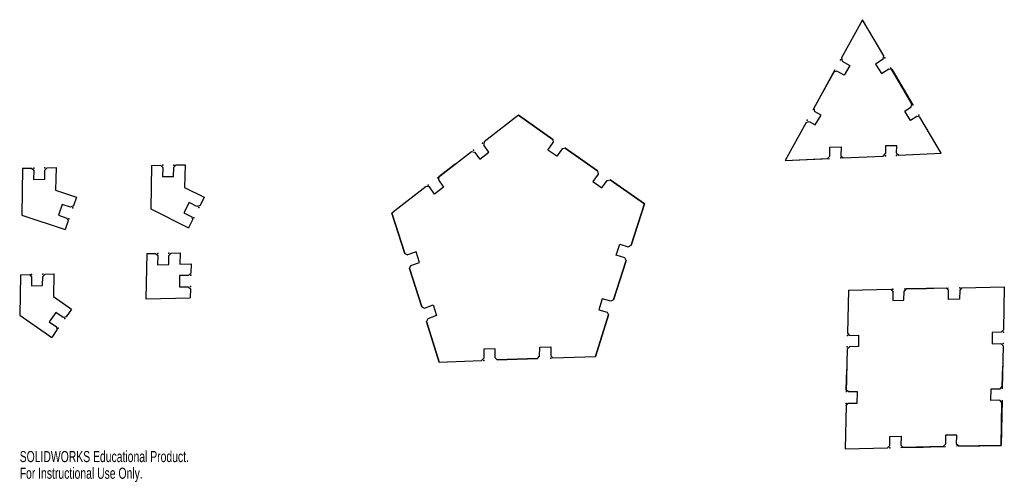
# Model space of a CAD drawing. Header units: millimetres. Extents: x 31 to 460, y -80 to 121.
import ezdxf

# ---------------------------------------------------------------- set-up
doc = ezdxf.new("R2010")
doc.units = ezdxf.units.MM
doc.header["$PDSIZE"] = -1
doc.styles.add('SLDTEXTSTYLE0', font='TXT', dxfattribs={"width": 0.7})

msp = doc.modelspace()

# ---------------------------------------------------------------- linework, layer by layer
at = {"color": 7, "linetype": 'Continuous'}
for p, q in [((398.14, 121.41), (388.99, 104.77)), ((407.42, 105.62), (398.14, 121.41)), ((388.99, 104.77), (389.34, 103.42)), ((389.34, 103.42), (392.66, 101.51)), ((407.09, 104.24), (403.78, 102.03)), ((407.09, 104.24), (407.42, 105.62)), ((386.1, 99.51), (376.47, 81.97)), ((385.62, 98.63), (376.95, 82.85)), ((386.93, 99.03), (385.62, 98.63)), ((390.15, 97.19), (386.93, 99.03)), ((392.66, 101.51), (390.15, 97.19)), ((403.78, 102.03), (406.33, 97.94)), ((406.33, 97.94), (409.53, 100.08)), ((409.53, 100.08), (410.85, 99.81)), ((419.65, 84.83), (410.36, 100.64)), ((410.85, 99.81), (420.14, 84)), ((376.95, 82.85), (377.3, 81.5)), ((380.1, 79.89), (377.3, 81.5)), ((416.53, 81.58), (419.32, 83.45)), ((419.08, 77.5), (416.53, 81.58)), ((419.32, 83.45), (419.65, 84.83)), ((248.41, 79.77), (233.44, 68.21)), ((248.41, 79.77), (263.26, 69.31)), ((263.26, 69.31), (248.41, 79.77)), ((377.59, 75.57), (380.1, 79.89)), ((421.76, 79.29), (419.08, 77.5)), ((423.07, 79.01), (421.76, 79.29)), ((432.36, 63.22), (423.07, 79.01)), ((373.58, 76.71), (364.43, 60.07)), ((373.58, 76.71), (374.89, 77.11)), ((374.89, 77.11), (377.59, 75.57)), ((263.26, 69.31), (263.47, 67.94)), ((233.44, 68.21), (233.22, 66.83)), ((234.01, 65.74), (233.22, 66.83)), ((235.48, 63.72), (234.01, 65.74)), ((261.17, 64.66), (263.47, 67.94)), ((265.08, 61.91), (261.17, 64.66)), ((267.38, 65.18), (265.08, 61.91)), ((268.74, 65.45), (267.38, 65.18)), ((282.82, 55.53), (268.74, 65.45)), ((282.82, 55.53), (268.74, 65.45)), ((268.74, 65.45), (282.82, 55.53)), ((383.85, 61.96), (383.93, 65.9)), ((383.93, 65.9), (388.78, 66)), ((388.78, 66), (388.71, 62.18)), ((408.19, 66.41), (408.13, 63.08)), ((413.04, 66.51), (408.19, 66.41)), ((412.98, 63.31), (413.04, 66.51)), ((212.95, 52.39), (227.92, 63.96)), ((227.92, 63.96), (229.28, 63.79)), ((229.28, 63.79), (231.54, 60.68)), ((231.54, 60.68), (235.48, 63.72)), ((364.43, 60.07), (383.83, 60.97)), ((364.43, 60.07), (382.86, 60.92)), ((382.86, 60.92), (383.85, 61.96)), ((388.71, 62.18), (389.66, 61.24)), ((389.66, 61.24), (407.14, 62.05)), ((407.14, 62.05), (408.13, 63.08)), ((412.98, 63.31), (413.93, 62.37)), ((413.93, 62.37), (432.36, 63.22)), ((32.5, 56.71), (32.09, 36.29)), ((32.5, 56.71), (36.38, 56.79)), ((36.38, 56.79), (37.33, 55.83)), ((37.33, 55.83), (37.25, 51.88)), ((42.1, 51.98), (42.18, 55.93)), ((42.18, 55.93), (43.17, 56.94)), ((43.17, 56.94), (47.05, 57.02)), ((47.05, 57.02), (46.85, 47.15)), ((88.64, 57.91), (88.26, 38.98)), ((88.64, 57.91), (92.52, 58)), ((92.52, 58), (93.47, 57.03)), ((93.47, 57.03), (93.39, 53.08)), ((98.24, 53.19), (98.32, 57.13)), ((98.32, 57.13), (99.31, 58.14)), ((99.31, 58.14), (103.19, 58.22)), ((103.19, 58.22), (102.99, 48.36)), ((220.83, 58.48), (213.74, 53)), ((37.25, 51.88), (42.1, 51.98)), ((93.39, 53.08), (98.24, 53.19)), ((213.74, 53), (213.52, 51.62)), ((213.52, 51.62), (215.78, 48.51)), ((283.02, 54.16), (280.73, 50.89)), ((282.82, 55.53), (283.02, 54.16)), ((286.93, 51.41), (288.29, 51.67)), ((303.15, 41.21), (288.29, 51.67)), ((288.29, 51.67), (303.15, 41.21)), ((46.85, 47.15), (55.96, 44.14)), ((102.99, 48.36), (111.54, 44.06)), ((208.22, 48.74), (193.25, 37.19)), ((209.58, 48.57), (208.22, 48.74)), ((211.84, 45.47), (209.58, 48.57)), ((215.78, 48.51), (211.84, 45.47)), ((280.73, 50.89), (284.64, 48.13)), ((284.64, 48.13), (286.93, 51.41)), ((55.96, 44.14), (54.62, 40.38)), ((111.54, 44.06), (109.71, 40.51)), ((49.73, 40.95), (48.06, 36.25)), ((53.37, 39.74), (49.73, 40.95)), ((54.62, 40.38), (53.37, 39.74)), ((88.26, 38.98), (104.67, 30.74)), ((104.97, 41.77), (102.68, 37.33)), ((108.39, 40.05), (104.97, 41.77)), ((109.71, 40.51), (108.39, 40.05)), ((297.36, 23.18), (303.15, 41.21)), ((303.15, 41.21), (297.36, 23.18)), ((297.36, 23.18), (303.15, 41.21)), ((297.36, 23.18), (303.15, 41.21)), ((32.09, 36.29), (50.94, 30.05)), ((48.06, 36.25), (51.7, 35.04)), ((51.7, 35.04), (52.27, 33.8)), ((102.68, 37.33), (106.1, 35.61)), ((106.1, 35.61), (106.5, 34.29)), ((193.25, 37.19), (198.86, 19.58)), ((198.86, 19.58), (193.25, 37.19)), ((198.86, 19.58), (193.25, 37.19)), ((52.27, 33.8), (50.94, 30.05)), ((106.5, 34.29), (104.67, 30.74)), ((290.92, 18.85), (292.45, 23.59)), ((292.45, 23.59), (296.13, 22.51)), ((296.13, 22.51), (297.36, 23.18)), ((86.49, 19.55), (86.09, -0.18)), ((86.49, 19.55), (90.37, 19.63)), ((90.37, 19.63), (91.32, 18.67)), ((91.32, 18.67), (91.24, 14.72)), ((96.09, 14.82), (96.17, 18.77)), ((96.17, 18.77), (97.16, 19.77)), ((97.16, 19.77), (101.04, 19.86)), ((101.04, 19.86), (100.94, 14.92)), ((198.86, 19.58), (200.08, 18.99)), ((203.77, 20.34), (200.08, 18.99)), ((205.25, 15.71), (203.77, 20.34)), ((294.61, 17.76), (290.92, 18.85)), ((295.22, 16.54), (294.61, 17.76)), ((91.24, 14.72), (96.09, 14.82)), ((100.94, 14.92), (105.79, 15.03)), ((105.79, 15.03), (105.71, 11.08)), ((200.92, 13.09), (201.55, 14.35)), ((200.92, 13.09), (206.23, -3.6)), ((206.23, -3.6), (200.92, 13.09)), ((206.23, -3.6), (200.92, 13.09)), ((200.92, 13.09), (206.23, -3.6)), ((201.55, 14.35), (205.25, 15.71)), ((289.74, -0.54), (295.22, 16.54)), ((295.22, 16.54), (289.74, -0.54)), ((295.22, 16.54), (289.74, -0.54)), ((289.74, -0.54), (295.22, 16.54)), ((289.74, -0.54), (295.22, 16.54)), ((31.56, 10.37), (31.21, -7.2)), ((31.56, 10.37), (35.44, 10.45)), ((35.44, 10.45), (36.39, 9.48)), ((36.39, 9.48), (36.31, 5.54)), ((41.16, 5.64), (41.24, 9.59)), ((41.24, 9.59), (42.23, 10.59)), ((42.23, 10.59), (46.11, 10.68)), ((46.11, 10.68), (45.91, 0.81)), ((100.84, 9.99), (100.74, 5.06)), ((104.72, 10.07), (100.84, 9.99)), ((105.71, 11.08), (104.72, 10.07)), ((104.75, 10.07), (104.75, 9.99)), ((36.31, 5.54), (41.16, 5.64)), ((100.74, 5.06), (104.62, 5.14)), ((104.62, 5.14), (105.57, 4.18)), ((416.22, 4.16), (435.62, 4.57)), ((416.22, 4.16), (425.92, 4.36)), ((434.65, 4.55), (417.19, 4.18)), ((435.6, 3.58), (434.65, 4.55)), ((441.44, 4.69), (440.45, 3.68)), ((441.44, 4.69), (459.86, 5.08)), ((459.86, 5.08), (459.49, -13.66)), ((45.91, 0.81), (53.74, -4.68)), ((86.09, -0.18), (105.49, 0.23)), ((105.57, 4.18), (105.49, 0.23)), ((391.97, 3.65), (391.59, -15.1)), ((391.97, 3.65), (410.4, 4.04)), ((410.4, 4.04), (411.35, 3.07)), ((411.35, 3.07), (411.27, -0.88)), ((416.12, -0.77), (416.2, 3.17)), ((417.19, 4.18), (416.2, 3.17)), ((435.52, -0.37), (435.6, 3.58)), ((440.45, 3.68), (440.37, -0.26)), ((206.23, -3.6), (207.45, -4.19)), ((207.45, -4.19), (211.15, -2.83)), ((211.15, -2.83), (212.62, -7.47)), ((284.83, -0.14), (283.3, -4.88)), ((288.51, -1.22), (284.83, -0.14)), ((289.74, -0.54), (288.51, -1.22)), ((411.27, -0.88), (416.12, -0.77)), ((440.37, -0.26), (435.52, -0.37)), ((31.21, -7.2), (45.15, -16.98)), ((46.96, -6.03), (44.1, -10.13)), ((50.1, -8.23), (46.96, -6.03)), ((51.45, -7.96), (50.1, -8.23)), ((53.74, -4.68), (51.45, -7.96)), ((212.62, -7.47), (208.93, -8.82)), ((281.82, -25.21), (287.61, -7.18)), ((281.82, -25.21), (287.61, -7.18)), ((281.82, -25.21), (287.61, -7.18)), ((287.61, -7.18), (281.82, -25.21)), ((283.3, -4.88), (286.99, -5.96)), ((286.99, -5.96), (287.61, -7.18)), ((44.1, -10.13), (47.23, -12.33)), ((47.23, -12.33), (47.44, -13.7)), ((208.93, -8.82), (208.3, -10.09)), ((213.9, -27.7), (208.3, -10.09)), ((213.9, -27.7), (208.3, -10.09)), ((208.3, -10.09), (213.9, -27.7)), ((47.44, -13.7), (45.15, -16.98)), ((391.59, -15.1), (392.54, -16.06)), ((392.54, -16.06), (396.42, -15.98)), ((396.42, -15.98), (396.32, -20.91)), ((454.62, -14.75), (454.52, -19.69)), ((458.5, -14.67), (454.62, -14.75)), ((459.49, -13.66), (458.5, -14.67)), ((257.57, -25.11), (257.59, -21.17)), ((257.59, -21.17), (262.44, -20.99)), ((262.44, -20.99), (262.42, -24.93)), ((392.44, -20.99), (391.45, -22)), ((396.32, -20.91), (392.44, -20.99)), ((454.52, -19.69), (458.4, -19.6)), ((458.4, -19.6), (459.35, -20.57)), ((459.35, -20.57), (458.97, -39.31)), ((233.33, -22.06), (233.31, -26)), ((238.18, -21.88), (233.33, -22.06)), ((238.16, -25.82), (238.18, -21.88)), ((256.59, -26.13), (257.57, -25.11)), ((262.42, -24.93), (263.38, -25.88)), ((263.38, -25.88), (281.82, -25.21)), ((391.45, -22), (391.07, -40.74)), ((213.9, -27.7), (232.33, -27.02)), ((233.31, -26), (232.33, -27.02)), ((239.12, -26.77), (238.16, -25.82)), ((239.12, -26.77), (256.59, -26.13)), ((256.59, -26.13), (239.12, -26.77)), ((239.12, -26.77), (256.59, -26.13)), ((458.99, -38.33), (459.17, -29.45)), ((391.09, -39.76), (391.27, -30.88)), ((458, -39.33), (458.99, -38.33)), ((392.04, -40.72), (391.09, -39.76)), ((395.92, -40.64), (392.04, -40.72)), ((395.82, -45.57), (395.92, -40.64)), ((454.02, -44.35), (454.12, -39.41)), ((454.12, -39.41), (458, -39.33)), ((390.95, -46.66), (390.57, -65.4)), ((390.95, -46.66), (391.94, -45.65)), ((391.94, -45.65), (395.82, -45.57)), ((457.9, -44.26), (454.02, -44.35)), ((458.85, -45.23), (457.9, -44.26)), ((458.87, -44.24), (458.47, -63.97)), ((458.47, -63.97), (458.85, -45.23)), ((410.07, -60.06), (414.92, -59.96)), ((414.92, -59.96), (414.84, -63.91)), ((434.32, -59.55), (434.24, -63.5)), ((439.17, -59.45), (434.32, -59.55)), ((439.09, -63.4), (439.17, -59.45)), ((409, -65.02), (409.99, -64.01)), ((409.99, -64.01), (410.07, -60.06)), ((415.79, -64.87), (414.84, -63.91)), ((434.24, -63.5), (433.25, -64.5)), ((458.47, -63.97), (439.07, -64.38)), ((440.04, -64.36), (439.09, -63.4)), ((440.04, -64.36), (458.47, -63.97)), ((390.57, -65.4), (409, -65.02)), ((414.82, -64.89), (434.22, -64.48)), ((414.82, -64.89), (424.52, -64.69)), ((433.25, -64.5), (415.79, -64.87))]:
    msp.add_line(p, q, dxfattribs=at)
for p in [(388.51, 103.89), (407.91, 104.79), (374.06, 77.59), (422.59, 79.84), (228.71, 64.56), (232.65, 67.61), (388.69, 61.19), (408.11, 62.1), (412.96, 62.32), (37.35, 56.81), (42.2, 56.92), (93.49, 58.02), (98.34, 58.12), (209.01, 49.35), (54.28, 39.44), (109.25, 39.62), (52.61, 34.74), (106.96, 35.18), (91.34, 19.65), (96.19, 19.75), (36.41, 10.47), (41.26, 10.57), (105.69, 10.09), (105.59, 5.16), (440.47, 4.67), (411.37, 4.06), (50.88, -8.78), (48.02, -12.88), (391.57, -16.08), (459.47, -14.65), (391.47, -21.01), (459.37, -19.58), (233.3, -26.99), (262.41, -25.92), (390.97, -45.67), (409.97, -64.99)]:
    msp.add_point(p, dxfattribs=at)

# ---------------------------------------------------------------- texts
at = {"color": 7, "linetype": 'Continuous', "char_height": 4.8336, "attachment_point": 1, "style": 'SLDTEXTSTYLE0'}
for s, insert in [('SOLIDWORKS Educational Product.', (31.21, -66.42)), ('For Instructional Use Only.', (31.21, -73.67))]:
    msp.add_mtext(s, dxfattribs=dict(at, insert=insert))

doc.saveas('drawing.dxf')
